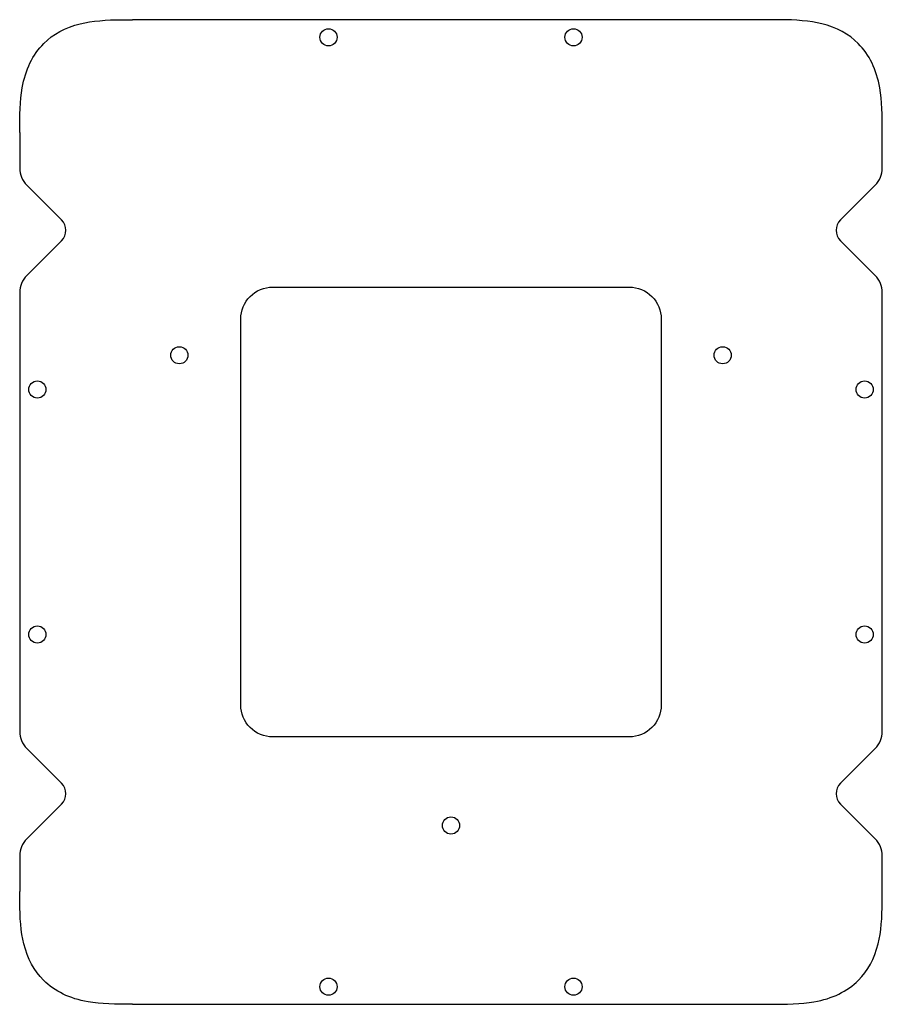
# Model space of a CAD drawing. Header units: millimetres. Extents: x -88 to 88, y -87 to 114.
import ezdxf

# ---------------------------------------------------------------- set-up
doc = ezdxf.new("R2010")
doc.units = ezdxf.units.MM
doc.layers.get('0').update_dxf_attribs({"linetype": 'CONTINUOUS'})

msp = doc.modelspace()

# ---------------------------------------------------------------- linework, layer by layer
for p, q in [((65, 114.5), (-65, 114.5)), ((-88, 91.5), (-88, 84.24)), ((88, 84.24), (88, 91.5)), ((-86.54, 80.7), (-79.45, 73.62)), ((79.45, 73.62), (86.54, 80.7)), ((-79.45, 69.38), (-86.54, 62.3)), ((86.54, 62.3), (79.45, 69.38)), ((-88, 58.76), (-88, -30.76)), ((88, -30.76), (88, 58.76)), ((-86.54, -34.3), (-79.45, -41.38)), ((79.45, -41.38), (86.54, -34.3)), ((-79.45, -45.62), (-86.54, -52.7)), ((86.54, -52.7), (79.45, -45.62)), ((-88, -56.24), (-88, -63.5)), ((88, -63.5), (88, -56.24)), ((-65, -86.5), (65, -86.5))]:
    msp.add_line(p, q)
msp.add_lwpolyline([(36.4, -31.9), (-36.4, -31.9, -0.414214), (-42.9, -25.4), (-42.9, 53.4, -0.414214), (-36.4, 59.9), (36.4, 59.9, -0.414214), (42.9, 53.4), (42.9, -25.4, -0.414214)], format="xyb", close=True)
for centre in [(-25, 110.9), (25, 110.9), (-55.43, 46), (55.43, 46), (-84.4, 39), (84.4, 39), (-84.4, -11), (84.4, -11), (0, -50), (-25, -82.9), (25, -82.9)]:
    msp.add_circle(centre, 1.75)
for centre, radius, start, end in [((-83, 84.24), 5, 180, 225), ((83, 84.24), 5, -45, 0), ((-81.57, 71.5), 3, -45, 45), ((81.57, 71.5), 3, 135, 225), ((-83, 58.76), 5, 135, 180), ((83, 58.76), 5, 0, 45), ((-83, -30.76), 5, 180, 225), ((83, -30.76), 5, -45, 0), ((-81.57, -43.5), 3, -45, 45), ((81.57, -43.5), 3, 135, 225), ((-83, -56.24), 5, 135, 180), ((83, -56.24), 5, 0, 45)]:
    msp.add_arc(centre, radius, start, end)
for points, knots in [([(-88, 91.5), (-88, 94.95), (-87.95, 97.93), (-87.49, 100.56), (-86.84, 104.31), (-85.38, 107.36), (-83.1, 109.63), (-81.17, 111.56), (-78.67, 112.91), (-75.66, 113.66), (-73.17, 114.28), (-70.34, 114.47), (-67.09, 114.49), (-66.41, 114.5), (-65.72, 114.5), (-65, 114.5)], [0, 0, 0, 0, 0.206731, 0.206731, 0.206731, 0.500562, 0.500562, 0.500562, 0.750281, 0.750281, 0.750281, 0.956983, 0.956983, 0.956983, 1, 1, 1, 1]), ([(88, 91.5), (88, 94.95), (87.95, 97.93), (87.49, 100.56), (86.84, 104.31), (85.38, 107.36), (83.1, 109.63), (81.17, 111.56), (78.67, 112.91), (75.66, 113.66), (73.17, 114.28), (70.34, 114.47), (67.09, 114.49), (66.41, 114.5), (65.72, 114.5), (65, 114.5)], [0, 0, 0, 0, 0.206731, 0.206731, 0.206731, 0.500562, 0.500562, 0.500562, 0.750281, 0.750281, 0.750281, 0.956983, 0.956983, 0.956983, 1, 1, 1, 1]), ([(-65, -86.5), (-68.45, -86.5), (-71.43, -86.45), (-74.06, -85.99), (-77.81, -85.34), (-80.86, -83.88), (-83.13, -81.6), (-85.06, -79.67), (-86.41, -77.17), (-87.16, -74.16), (-87.78, -71.67), (-87.97, -68.84), (-87.99, -65.59), (-88, -64.91), (-88, -64.22), (-88, -63.5)], [-1, -1, -1, -1, -0.793269, -0.793269, -0.793269, -0.499438, -0.499438, -0.499438, -0.249719, -0.249719, -0.249719, -0.043017, -0.043017, -0.043017, 0, 0, 0, 0]), ([(65, -86.5), (68.45, -86.5), (71.43, -86.45), (74.06, -85.99), (77.81, -85.34), (80.86, -83.88), (83.13, -81.6), (85.06, -79.67), (86.41, -77.17), (87.16, -74.16), (87.78, -71.67), (87.97, -68.84), (87.99, -65.59), (88, -64.91), (88, -64.22), (88, -63.5)], [-1, -1, -1, -1, -0.793269, -0.793269, -0.793269, -0.499438, -0.499438, -0.499438, -0.249719, -0.249719, -0.249719, -0.043017, -0.043017, -0.043017, 0, 0, 0, 0])]:
    msp.add_open_spline(points, degree=3, knots=knots)

doc.saveas('drawing.dxf')
